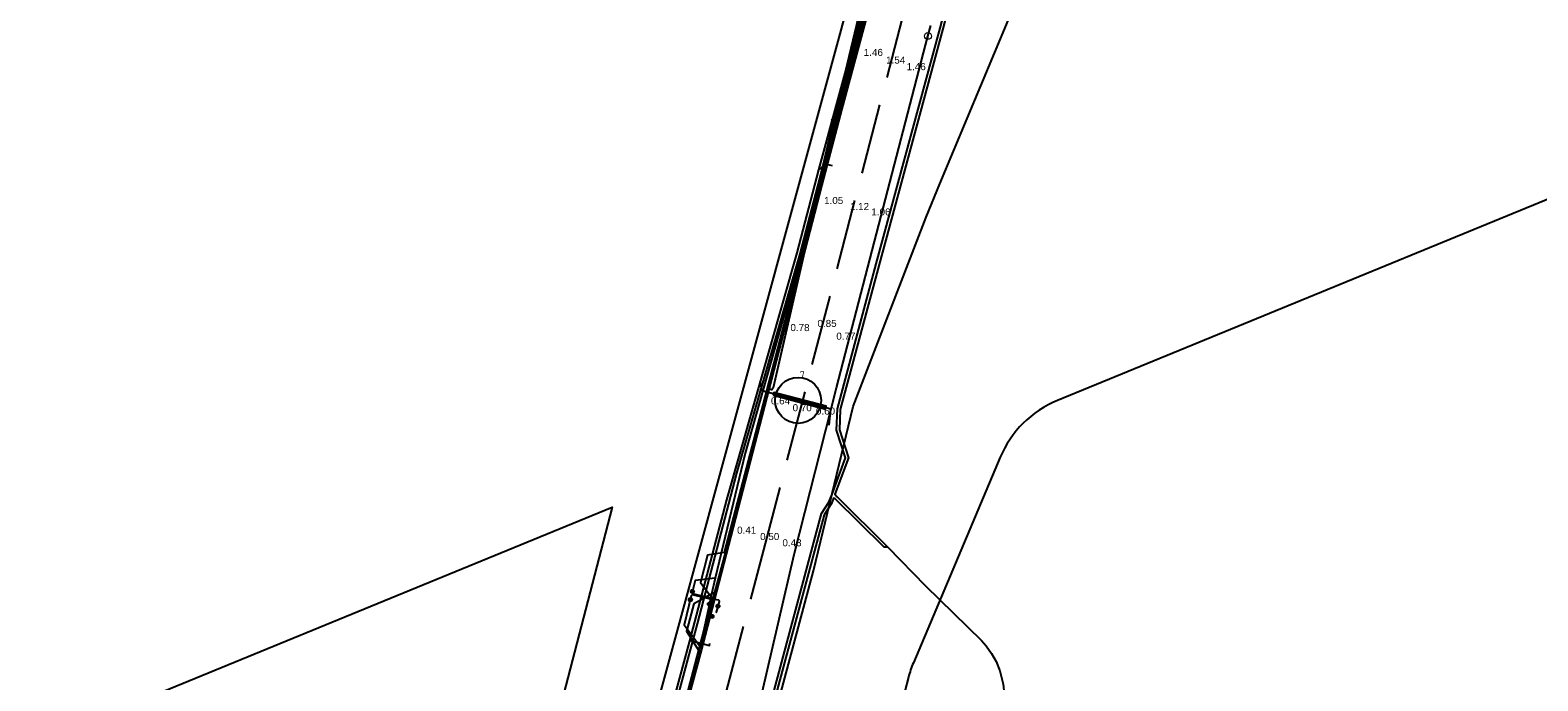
# Model space of a CAD drawing. Extents: x 102676 to 106538, y 417474 to 420545.
# Tile 107 of 112: x 105489 to 105703, y 419430 to 419522. Entities that reach past the tile are written whole.
import ezdxf
from ezdxf.enums import TextEntityAlignment as Align
from ezdxf.lldxf.tags import DXFTag

# ---------------------------------------------------------------- set-up
doc = ezdxf.new("R2010")
doc.units = 0
doc.linetypes.add('DGN Style 3', pattern=[14.040647, 10.029034, -4.011614])
doc.layers.get('0').update_dxf_attribs({"lineweight": 25})
for name, color, linetype, lineweight in [('00-Aslijn', 5, 'DGN Style 3', 25), ('B-WE-KL-DATA_EUROFIBER NEDERLAND BV-G', 90, 'KL-DATA-N', 25), ('B-WE-KL-DATA_HULPSTUK_EUROFIBER NEDERLAND BV-S @ 0.5', 90, 'Continuous', 25), ('B-WE-KL-DATA_HULPSTUK_KPN BV-S @ 0.5', 90, 'Continuous', 25), ('B-WE-KL-DATA_KABELBED_KPN BV-G', 90, 'Continuous', 25), ('B-WE-KL-DATA_KABELBED_ZIGGO BV-G', 90, 'Continuous', 25), ('B-WE-KL-DATA_MANTELBUIS_KPN BV-G', 90, 'Continuous', 25), ('B-WE-KL-ET_LS_400 V_STEDIN NETBEHEER BV-G', 190, 'KL-LS-N', 25), ('B-WE-KL-ET_LS_MANTELBUIS-G', 190, 'Continuous', 25), ('B-WE-KL-ET_LS_MANTELBUIS_STAAL_110_STEDIN NETBEHEER BV-G', 190, 'Continuous', 25), ('B-WE-KL-ET_MS_13 KV_STEDIN NETBEHEER BV-G', 130, 'KL-MS-N', 25), ('B-WE-KL-GAS_LD_POLYVINYLCHLORIDE PVC_200_0.1 BAR_STEDIN NETBEHEER BV-G', 50, 'KL-GAS-LD-N', 25), ('B-WE-KL-WATER_ASBESTCEMENT_176_EVIDES INFRA-G', 170, 'KL-WATER-N', 25), ('B-WE-KL-WATER_HULPSTUK_EVIDES INFRA-S @ 0.5', 170, 'Continuous', 25), ('B-WE-OG-INFO_EUROFIBER NEDERLAND BV-G', 7, 'Continuous', 25), ('DTM-Hoogtecijfer', 7, 'Continuous', 25), ('N-PV-KG-GRENS_UITGIFTE', 12, 'Continuous', 25), ('V-WE-KL-DATA_OVERIG_TENNET TSO-G', 90, 'KL-DATA-V', 25)]:
    doc.layers.add(name, color=color, linetype=linetype, lineweight=lineweight)
doc.styles.add('NLCS-ISO', font='NLCS-ISO.ttf')
doc.styles.get("Standard").update_dxf_attribs({"font": 'arial.ttf'})
tags = doc.linetypes.add('KL-DATA-N', pattern='A,4,-1,[101,NLCS.shx,S=0.5,R=0,X=0,Y=0],-1,4,-1,["D",Standard,S=1,R=0,X=-0.25,Y=-0.5],-1.5', length=12.5).pattern_tags.tags
tags[18] = DXFTag(74, 10)
tags = doc.linetypes.add('KL-DATA-V', pattern='A,2,[24,NLCS.shx,S=0.5,R=0,X=0,Y=0],2,-1,[101,NLCS.shx,S=0.5,R=0,X=0,Y=0],-1,2,[24,NLCS.shx,S=0.5,R=0,X=0,Y=0],2,-1,["D",Standard,S=1,R=0,X=-0.25,Y=-0.5],-1.5', length=12.5).pattern_tags.tags
tags[34] = DXFTag(74, 10)
tags = doc.linetypes.add('KL-GAS-LD-N', pattern='A,4,-1,[69,NLCS.shx,S=0.5,R=0,X=0,Y=0],-1,4,-1,["L",Standard,S=1,R=0,X=0.25,Y=-0.5],-2', length=13).pattern_tags.tags
tags[18] = DXFTag(74, 10)
tags = doc.linetypes.add('KL-LS-N', pattern='A,4,-1,[103,NLCS.shx,S=0.75,R=0,X=0,Y=0],-1,4,-1,["L",Standard,S=1,R=0,X=0,Y=-0.5],-2', length=13).pattern_tags.tags
tags[18] = DXFTag(74, 10)
tags = doc.linetypes.add('KL-MS-N', pattern='A,4,-1,[103,NLCS.shx,S=0.75,R=0,X=0,Y=0],-1,4,-1,["M",Standard,S=1,R=0,X=0,Y=-0.5],-2', length=13).pattern_tags.tags
tags[18] = DXFTag(74, 10)
doc.linetypes.add('KL-WATER-N', pattern='A,7,-0.5,[168,NLCS.shx,S=0.75,R=0,X=0.75,Y=0],-2', length=9.5)

# ---------------------------------------------------------------- blocks, each defined once
blk = doc.blocks.new('SKL-WTB_HULP_OVERIG-SO')
at = {"color": 0, "linetype": 'ByBlock', "lineweight": 18}
for points in [[(-0.14, 0.14), (0.14, -0.14)], [(0.14, 0.14), (-0.14, -0.14)]]:
    blk.add_lwpolyline(points, dxfattribs=at)
at = {"color": 0, "linetype": 'ByBlock', "lineweight": 18, "style": 'NLCS-ISO', "flags": 1}
for tag, p in [('TYPE', (1.5, 0)), ('OMSCHRIJVING', (1.5, -3)), ('LABEL', (1.5, -1.5))]:
    blk.add_attdef(tag, p, '', height=1, dxfattribs=at)
blk = doc.blocks.new('SKL-WTB_HULP_MOF-SO')
at = {"linetype": 'ByBlock', "lineweight": 18}
h = blk.add_hatch(color=0, dxfattribs=at)
h.dxf.hatch_style = 1
h.paths.add_polyline_path([(-0.5625, 0, 1), (0.5625, 0, 1)])
at = {"color": 0, "linetype": 'ByBlock', "lineweight": 18}
blk.add_circle((0, 0), 0.5625, dxfattribs=at)
at = {"color": 0, "linetype": 'ByBlock', "lineweight": 18, "style": 'NLCS-ISO', "flags": 1}
for tag, p in [('TYPE', (1.5, 0)), ('OMSCHRIJVING', (1.5, -3)), ('LABEL', (1.5, -1.5))]:
    blk.add_attdef(tag, p, '', height=1, dxfattribs=at)
blk = doc.blocks.new('SKL-WTB_HULP_AFSLUITER-SO')
at = {"color": 0, "linetype": 'ByBlock', "lineweight": 18}
blk.add_lwpolyline([(0, 0.8), (0, -0.8)], dxfattribs=at)
blk.add_circle((0, 0), 1, dxfattribs=at)
at = {"color": 0, "linetype": 'ByBlock', "lineweight": 18, "style": 'NLCS-ISO', "flags": 1}
for tag, p in [('TYPE', (1.5, 0)), ('OMSCHRIJVING', (1.5, -3)), ('LABEL', (1.5, -1.5))]:
    blk.add_attdef(tag, p, '', height=1, dxfattribs=at)
blk = doc.blocks.new('Uitgifte Stedenbouw')
at = {"layer": 'N-PV-KG-GRENS_UITGIFTE', "transparency": 33554687, "flags": 128}
for points in [[(103733.65, 419509.78), (103635.18, 419469.38, 0.197967), (103627.05, 419461.34), (103614.72, 419432.16, 0.036106), (103614.03, 419430.11), (103609.35, 419412.21, 0.414214), (103620.08, 419393.91), (103709.2, 419370.64, 0.428687), (103727.67, 419382.09), (103751.31, 419495.09, 0.601575), (103733.65, 419509.78)], [(103230.77, 419339.89), (103410.33, 419387.95), (103571.98, 419454.27), (103556.57, 419395.03), (103501, 419181.34), (103495.24, 419182.84), (103496.25, 419186.71), (103488.51, 419188.74), (103487.5, 419184.86), (103330.81, 419225.77, 0.129956), (103311.64, 419225.71), (103293.68, 419220.91), (103168.06, 419187.28), (103131.13, 419179.73), (103108.79, 419263.18), (103093.32, 419320.97), (103086.46, 419374.78), (103083.66, 419396.81), (103210.11, 419417.08), (103230.77, 419339.89)]]:
    blk.add_lwpolyline(points, format="xyb", close=True, dxfattribs=at)

msp = doc.modelspace()

# ---------------------------------------------------------------- linework, layer by layer
msp.add_circle((105598.3599, 419469.4086), 3.2607)
at = {"layer": '00-Aslijn'}
msp.add_lwpolyline([(105634.7704, 419606.4742), (105594.1453, 419450.9051), (105588.1292, 419428.1103), (105562.8108, 419332.1802), (105544.9226, 419263.662), (105518.8189, 419163.6754), (105489.8728, 419052.8017), (105450.554, 418902.7044), (105348.6917, 418513.8507), (105321.3012, 418409.289), (105298.4578, 418322.3755)], dxfattribs=at)
at = {"layer": 'B-WE-KL-DATA_EUROFIBER NEDERLAND BV-G', "flags": 128}
for points in [[(105634.373, 419657.974), (105631.983, 419622.823), (105630.396, 419600.582), (105629.152, 419592.705), (105626.951, 419583.992), (105614.075, 419546.853), (105608.839, 419529.386), (105603.513, 419509.01), (105594.823, 419471.204), (105594.629, 419470.888), (105594.336, 419470.966), (105594.184, 419471.341), (105595.832, 419477.707)], [(105634.326, 419657.955), (105632, 419622.8), (105630.4, 419600.6), (105629.2, 419592.7), (105627, 419584), (105614.1, 419546.9), (105608.8, 419529.4), (105603.5, 419509), (105594.8, 419471.2), (105594.6, 419470.9), (105594.3, 419471), (105594.2, 419471.3), (105595.8, 419477.7)], [(105634.373, 419657.974), (105631.983, 419622.823), (105630.396, 419600.582), (105629.152, 419592.705), (105626.951, 419583.992), (105614.075, 419546.853), (105608.839, 419529.386), (105603.513, 419509.01), (105594.823, 419471.204)], [(105595.8, 419477.7), (105619.1, 419567.9), (105624.8, 419591.6), (105627.8, 419609.7), (105629.8, 419621.5), (105632.821, 419657.362)], [(105595.832, 419477.707), (105619.051, 419567.878), (105624.761, 419591.609), (105627.811, 419609.705), (105629.8, 419621.5), (105632.821, 419657.362)], [(105331.9, 418476.1), (105339.203, 418500), (105385.454, 418680.557), (105394, 418712.83), (105445.721, 418908.142), (105453.131, 418938.564), (105453.65, 418940.481), (105478.795, 419033.129), (105496.526, 419101.237), (105515.346, 419173.03), (105515.858, 419174.967), (105556.103, 419329.248), (105588.709, 419450.196), (105595.832, 419477.707)], [(105331.9, 418476.1), (105339.2, 418500), (105385.4, 418680.6), (105394, 418712.8), (105445.7, 418908.1), (105453.1, 418938.6), (105453.7, 418940.5), (105478.8, 419033.1), (105496.5, 419101.2), (105515.3, 419173), (105515.9, 419175), (105556.1, 419329.2), (105588.7, 419450.2), (105595.8, 419477.7)]]:
    msp.add_lwpolyline(points, dxfattribs=at)
at = {"layer": 'B-WE-KL-DATA_KABELBED_KPN BV-G', "flags": 128}
for points in [[(105601.604, 419500), (105618.275, 419565.201), (105622.985, 419583.621), (105624.76, 419591.611), (105626.445, 419601.607), (105628.309, 419612.658), (105629.537, 419619.942), (105629.786, 419621.49), (105631.194, 419638.31)], [(105627.664, 419601.617), (105627.657, 419601.534), (105627.599, 419600.814), (105627.44, 419598.853), (105625.417, 419589.302), (105624.731, 419586.987), (105618.275, 419565.201), (105610.728, 419539.732), (105599.07, 419491.129), (105590.849, 419461.916), (105586.584, 419444.184)], [(105610.38, 419532.407), (105604.547, 419510.781), (105601.751, 419500), (105586.786, 419442.283)], [(105584.465, 419434.455), (105586.269, 419441.147), (105586.299, 419441.257), (105586.54, 419442.151), (105588.709, 419450.196), (105601.604, 419500)], [(105586.584, 419444.184), (105583.724, 419443.841), (105583.399, 419442.493), (105583.303, 419442.086), (105583.314, 419442.065), (105583.327, 419442.046), (105583.341, 419442.028), (105583.357, 419442.011), (105583.375, 419441.995), (105583.393, 419441.981), (105583.413, 419441.969), (105583.434, 419441.958), (105583.456, 419441.95), (105583.478, 419441.943), (105583.501, 419441.938), (105583.524, 419441.935), (105583.547, 419441.934), (105585.324, 419441.497), (105585.964, 419441.34), (105586.299, 419441.257), (105586.504, 419441.207), (105587.061, 419441.07), (105587.077, 419441.054), (105587.092, 419441.036), (105587.105, 419441.018), (105587.117, 419440.998), (105587.127, 419440.977), (105587.135, 419440.955), (105587.141, 419440.933), (105587.145, 419440.911), (105587.148, 419440.888), (105587.148, 419440.865), (105586.743, 419439.331)], [(105586.584, 419444.184), (105586.088, 419441.908), (105585.964, 419441.34), (105585.936, 419441.211), (105584.465, 419434.456)], [(105585.958, 419439.574), (105586.329, 419440.986), (105586.33, 419441.004), (105586.329, 419441.021), (105586.327, 419441.039), (105586.323, 419441.056), (105586.317, 419441.073), (105586.31, 419441.09), (105586.302, 419441.105), (105586.292, 419441.12), (105586.281, 419441.134), (105586.269, 419441.147), (105586.256, 419441.159), (105586.242, 419441.169), (105586.228, 419441.178), (105586.212, 419441.186), (105586.196, 419441.193), (105586.18, 419441.198), (105586.163, 419441.202), (105586.145, 419441.204), (105586.128, 419441.205), (105586.111, 419441.204), (105586.094, 419441.201), (105586.077, 419441.198), (105586.06, 419441.193), (105586.044, 419441.186), (105585.936, 419441.211), (105585.134, 419441.395), (105583.376, 419441.8), (105583.328, 419441.77), (105583.282, 419441.736), (105583.238, 419441.698), (105583.198, 419441.658), (105582.204, 419437.524), (105582.607, 419436.978), (105584.465, 419434.456)], [(105586.786, 419442.283), (105586.54, 419442.151), (105586.088, 419441.908), (105585.324, 419441.497), (105585.134, 419441.395), (105583.537, 419440.537), (105582.607, 419436.978), (105582.519, 419436.643), (105584.297, 419433.83), (105584.493, 419433.519)], [(105586.786, 419442.283), (105586.504, 419441.207), (105584.493, 419433.519)], [(105585.131, 419435.96), (105586.15, 419439.854)], [(105511.236, 419157.466), (105515.858, 419174.967), (105542.757, 419278.031), (105556.103, 419329.248), (105584.297, 419433.83), (105584.465, 419434.455)], [(105584.493, 419433.519), (105576.757, 419404.84)]]:
    msp.add_lwpolyline(points, dxfattribs=at)
at = {"layer": 'B-WE-KL-DATA_KABELBED_ZIGGO BV-G', "flags": 128}
msp.add_lwpolyline([(105268.698, 418290.605), (105609.353, 419539.885), (105621.392, 419635.736), (105611.213, 419648.839)], dxfattribs=at)
at = {"layer": 'B-WE-KL-DATA_MANTELBUIS_KPN BV-G', "flags": 128}
msp.add_lwpolyline([(105585.131, 419435.96), (105586.15, 419439.854)], dxfattribs=at)
at = {"layer": 'B-WE-KL-ET_LS_400 V_STEDIN NETBEHEER BV-G', "flags": 128}
for points in [[(105704.625, 419635.086), (105693.317, 419630.004), (105660.261, 419616.093), (105659.75, 419615.99), (105658.299, 419615.88), (105657.21, 419615.782), (105653.454, 419614.383), (105648.579, 419612.801), (105640.748, 419610.179), (105639.597, 419609.521), (105638.792, 419608.768), (105638.234, 419607.995), (105638.036, 419606.723), (105637.958, 419605.982), (105638.02, 419603.964), (105638.313, 419603.56), (105638.403, 419603.043), (105638.411, 419602.572), (105638.254, 419601.488), (105637.184, 419592.549), (105635.664, 419586.715), (105629.059, 419560.856), (105618.916, 419522.129), (105609.85, 419488.684), (105604.337, 419468.134), (105604.215, 419465.241), (105605.534, 419461.252), (105603.586, 419456.095), (105603.884, 419455.704), (105611.118, 419448.57), (105616.431, 419443.079), (105624.412, 419435.308), (105625.067, 419434.553), (105625.827, 419433.478), (105626.457, 419432.338), (105627, 419431.005), (105627.471, 419429.103), (105627.606, 419427.804), (105629.936, 419410.202)], [(105623.632, 419583.927), (105618.174, 419563.659), (105610.175, 419533.353), (105601.68, 419502.015), (105598.599, 419490.231), (105589.63, 419459.09), (105584.029, 419437.672), (105580.705, 419425.362), (105566.403, 419370.665), (105559.843, 419346.486), (105553.47, 419323.51), (105553.635, 419322.457), (105552.28, 419317.265), (105551.628, 419316.392), (105541.822, 419278.072), (105535.489, 419253.889), (105529.29, 419229.655), (105522.843, 419205.495), (105515.507, 419176.384), (105509.578, 419153.423), (105546.477, 419144.63)], [(105449.324, 418923.329), (105458.979, 418960.935), (105464.148, 418980.769), (105471.479, 419009.344), (105481.294, 419047.067), (105490.043, 419080.673), (105490.554, 419082.59), (105496.521, 419105.555), (105507.628, 419147.473), (105515.119, 419176.483), (105522.456, 419205.595), (105528.902, 419229.755), (105535.101, 419253.989), (105541.434, 419278.172), (105552.973, 419323.216), (105553.742, 419325.969), (105559.457, 419346.592), (105566.017, 419370.769), (105573.59, 419399.774), (105579.013, 419420.839), (105580.317, 419425.457), (105582.921, 419435.088), (105588.223, 419455.291), (105598.213, 419490.333), (105601.294, 419502.116), (105609.798, 419533.454), (105617.872, 419564.038)], [(105601.294, 419502.116), (105602.353, 419502.956), (105603.183, 419502.744)], [(105602.778, 419465.865), (105603.013, 419468.181), (105593.26, 419470.754), (105592.994, 419472.027)], [(105611.118, 419448.57), (105610.557, 419448.567), (105603.603, 419455.419), (105603.365, 419455.509), (105603.08, 419454.755), (105602.041, 419453.18), (105593.891, 419422.692), (105586.828, 419396.343), (105575.025, 419351.591), (105572.661, 419342.36), (105573.169, 419340.964), (105579.141, 419340.014), (105602.969, 419344.205), (105603.26, 419344.826), (105601.55, 419356.625), (105601.693, 419357.122), (105608.242, 419358.122), (105608.378, 419357.189)], [(105582.945, 419435.371), (105585.764, 419434.624), (105585.842, 419434.913)]]:
    msp.add_lwpolyline(points, dxfattribs=at)
at = {"layer": 'B-WE-KL-ET_LS_MANTELBUIS-G'}
msp.add_lwpolyline([(105594.826, 419470.134), (105602.232, 419468.181), (105602.334, 419468.567), (105594.928, 419470.52), (105594.826, 419470.134)], dxfattribs=at)
at = {"layer": 'B-WE-KL-ET_LS_MANTELBUIS_STAAL_110_STEDIN NETBEHEER BV-G', "flags": 128}
msp.add_lwpolyline([(105594.826, 419470.134), (105602.232, 419468.181), (105602.334, 419468.567), (105594.928, 419470.52), (105594.826, 419470.134)], dxfattribs=at)
at = {"layer": 'B-WE-KL-ET_MS_13 KV_STEDIN NETBEHEER BV-G', "flags": 128}
msp.add_lwpolyline([(105593.68, 419423.45), (105601.671, 419453.346), (105602.722, 419454.939), (105603.173, 419456.089), (105605.11, 419461.26), (105603.813, 419465.185), (105603.939, 419468.194), (105609.464, 419488.788), (105618.527, 419522.232), (105628.673, 419560.958), (105636.796, 419592.649), (105638.006, 419602.793), (105638.77, 419605.269), (105638.894, 419607.21), (105639.101, 419613.544), (105639.854, 419620.779), (105641.976, 419629.402), (105643.429, 419644.506), (105644.708, 419662.051)], dxfattribs=at)
at = {"layer": 'B-WE-KL-GAS_LD_POLYVINYLCHLORIDE PVC_200_0.1 BAR_STEDIN NETBEHEER BV-G', "flags": 128}
msp.add_lwpolyline([(105524.859, 419159.092), (105531.603, 419185.414), (105542.372, 419226.154), (105557.713, 419282.182), (105573.566, 419345.516), (105588.676, 419400.862), (105600.534, 419445.218), (105606.198, 419468.538), (105616.531, 419495.427), (105618.477, 419500.166), (105630.119, 419528.028)], dxfattribs=at)
at = {"layer": 'B-WE-KL-WATER_ASBESTCEMENT_176_EVIDES INFRA-G', "flags": 128}
for points in [[(105616.796, 419521.124), (105617.186, 419522.627)], [(105522.316, 419151.586), (105531.716, 419187.868), (105557.445, 419285.343), (105574.456, 419350.649), (105588.699, 419408.343), (105597.801, 419447.514), (105603.832, 419471.182), (105616.796, 419521.124)]]:
    msp.add_lwpolyline(points, dxfattribs=at)
at = {"layer": 'B-WE-OG-INFO_EUROFIBER NEDERLAND BV-G', "flags": 128}
msp.add_lwpolyline([(105634.326, 419657.955), (105632, 419622.8), (105630.4, 419600.6), (105629.2, 419592.7), (105627, 419584), (105614.1, 419546.9), (105608.8, 419529.4), (105603.5, 419509), (105594.8, 419471.2)], dxfattribs=at)
at = {"layer": 'V-WE-KL-DATA_OVERIG_TENNET TSO-G', "flags": 128}
msp.add_lwpolyline([(105632.116, 419657.084), (105630.774, 419624.452), (105629.627, 419613.394), (105626.059, 419593.805), (105619.507, 419568.753), (105587.865, 419447.813), (105585.483, 419447.45), (105584.482, 419443.566), (105586.139, 419441.322), (105569.062, 419376.312), (105567.773, 419375.085)], dxfattribs=at)

# ---------------------------------------------------------------- block references
at = {"layer": 'B-WE-KL-DATA_HULPSTUK_EUROFIBER NEDERLAND BV-S @ 0.5', "xscale": 0.5, "yscale": 0.5, "zscale": 0.5}
for p in [(105595.832, 419477.707), (105594.823, 419471.204)]:
    msp.add_blockref('SKL-WTB_HULP_OVERIG-SO', p, dxfattribs=at)
at = {"layer": 'B-WE-KL-DATA_HULPSTUK_KPN BV-S @ 0.5', "xscale": 0.5, "yscale": 0.5, "zscale": 0.5}
for name, p in [('SKL-WTB_HULP_MOF-SO', (105603.403, 419509.193)), ('SKL-WTB_HULP_MOF-SO', (105603.17, 419508.222)), ('SKL-WTB_HULP_OVERIG-SO', (105601.604, 419500)), ('SKL-WTB_HULP_OVERIG-SO', (105601.604, 419500)), ('SKL-WTB_HULP_OVERIG-SO', (105591.099, 419458.919)), ('SKL-WTB_HULP_OVERIG-SO', (105586.584, 419444.184)), ('SKL-WTB_HULP_OVERIG-SO', (105586.584, 419444.184)), ('SKL-WTB_HULP_OVERIG-SO', (105586.584, 419444.184)), ('SKL-WTB_HULP_MOF-SO', (105583.068, 419441.117)), ('SKL-WTB_HULP_MOF-SO', (105583.349, 419442.283)), ('SKL-WTB_HULP_MOF-SO', (105585.779, 419440.491)), ('SKL-WTB_HULP_OVERIG-SO', (105586.786, 419442.283)), ('SKL-WTB_HULP_OVERIG-SO', (105586.786, 419442.283)), ('SKL-WTB_HULP_OVERIG-SO', (105586.786, 419442.283)), ('SKL-WTB_HULP_MOF-SO', (105586.136, 419438.738)), ('SKL-WTB_HULP_OVERIG-SO', (105585.958, 419439.574)), ('SKL-WTB_HULP_OVERIG-SO', (105586.743, 419439.331)), ('SKL-WTB_HULP_MOF-SO', (105586.969, 419440.19)), ('SKL-WTB_HULP_OVERIG-SO', (105584.465, 419434.456)), ('SKL-WTB_HULP_OVERIG-SO', (105584.465, 419434.456)), ('SKL-WTB_HULP_OVERIG-SO', (105584.465, 419434.455)), ('SKL-WTB_HULP_OVERIG-SO', (105584.465, 419434.455)), ('SKL-WTB_HULP_OVERIG-SO', (105584.493, 419433.519)), ('SKL-WTB_HULP_OVERIG-SO', (105584.493, 419433.519)), ('SKL-WTB_HULP_OVERIG-SO', (105584.493, 419433.519))]:
    msp.add_blockref(name, p, dxfattribs=at)
at = {"layer": 'B-WE-KL-WATER_HULPSTUK_EVIDES INFRA-S @ 0.5', "xscale": 0.5, "yscale": 0.5, "zscale": 0.5}
msp.add_blockref('SKL-WTB_HULP_AFSLUITER-SO', (105616.796, 419521.124), dxfattribs=at)
at = {"layer": 'N-PV-KG-GRENS_UITGIFTE'}
msp.add_blockref('Uitgifte Stedenbouw', (2000, 0), dxfattribs=at)

# ---------------------------------------------------------------- texts
at = {"style": 'NLCS-ISO'}
msp.add_attdef('7', text='Ref', height=1, dxfattribs=at).set_placement((105598.9573, 419472.2353, 1.7083), align=Align.BOTTOM_CENTER)
at = {"layer": 'DTM-Hoogtecijfer', "linetype": 'Continuous', "lineweight": 0}
for s, p in [('1.46', (105607.6779, 419518.305)), ('1.46', (105607.6779, 419518.305)), ('1.46', (105607.6779, 419518.305)), ('1.54', (105610.8519, 419517.217)), ('1.54', (105610.8519, 419517.217)), ('1.54', (105610.8519, 419517.217)), ('1.54', (105610.8519, 419517.217)), ('1.46', (105613.7679, 419516.281)), ('1.46', (105613.7679, 419516.281)), ('1.46', (105613.7679, 419516.281)), ('1.05', (105602.0519, 419497.282)), ('1.05', (105602.0519, 419497.282)), ('1.05', (105602.0519, 419497.282)), ('1.12', (105605.7171, 419496.4311, 1.122)), ('1.12', (105605.7171, 419496.4311, 1.122)), ('1.12', (105605.7171, 419496.4311, 1.122)), ('1.12', (105605.7171, 419496.4311, 1.122)), ('1.06', (105608.7595, 419495.66)), ('1.06', (105608.7595, 419495.66)), ('1.06', (105608.7595, 419495.66)), ('0.78', (105597.2719, 419479.242)), ('0.78', (105597.2719, 419479.242)), ('0.78', (105597.2719, 419479.242)), ('0.85', (105601.1109, 419479.833)), ('0.85', (105601.1109, 419479.833)), ('0.85', (105601.1109, 419479.833)), ('0.85', (105601.1109, 419479.833)), ('0.77', (105603.7859, 419478.027)), ('0.77', (105603.7859, 419478.027)), ('0.77', (105603.7859, 419478.027)), ('0.64', (105594.5039, 419468.838)), ('0.64', (105594.5039, 419468.838)), ('0.64', (105594.5039, 419468.838)), ('0.70', (105597.5819, 419467.864)), ('0.70', (105597.5819, 419467.864)), ('0.70', (105597.5819, 419467.864)), ('0.70', (105597.5819, 419467.864)), ('0.60', (105600.8959, 419467.394)), ('0.60', (105600.8959, 419467.394)), ('0.60', (105600.8959, 419467.394)), ('0.41', (105589.7029, 419450.484)), ('0.41', (105589.7029, 419450.484)), ('0.41', (105589.7029, 419450.484)), ('0.50', (105592.9709, 419449.577)), ('0.50', (105592.9709, 419449.577)), ('0.50', (105592.9709, 419449.577)), ('0.50', (105592.9709, 419449.577)), ('0.43', (105596.1359, 419448.699)), ('0.43', (105596.1359, 419448.699)), ('0.43', (105596.1359, 419448.699))]:
    msp.add_text(s, height=1, dxfattribs=at).set_placement(p)

doc.saveas('drawing.dxf')
